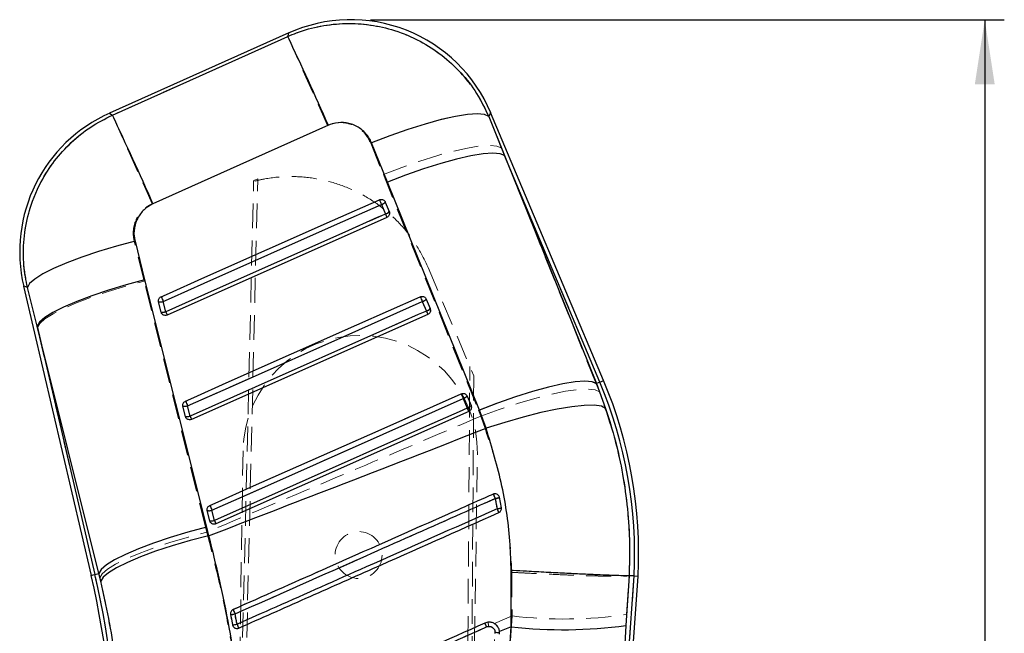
# Model space of a CAD drawing. Header units: millimetres. Extents: x 30 to 362, y 8 to 290.
# Tile 8 of 17: x 154 to 204, y 259 to 290. Entities that reach past the tile are written whole.
import ezdxf

# ---------------------------------------------------------------- set-up
doc = ezdxf.new("R2010")
doc.units = ezdxf.units.MM
doc.linetypes.add('HIDDEN', pattern=[1.905, 1.27, -0.635])
doc.layers.add('FORMATO', color=179, linetype='Continuous')
doc.styles.add('SLDTEXTSTYLE0', font='TXT', dxfattribs={"width": 0.75})
doc.dimstyles.new('SLDDIMSTYLE0', dxfattribs={"dimtxt": 3.5, "dimasz": 3.302, "dimexe": 0, "dimexo": 0.0625, "dimgap": 0.875, "dimtad": 1, "dimdec": 0, "dimlfac": 1.333333, "dimrnd": 1e-09, "dimzin": 12, "dimdsep": 46, "dimtxsty": 'SLDTEXTSTYLE0', "dimsah": 1, "dimcen": 0.09, "dimadec": 0, "dimazin": 3, "dimtfac": 1, "dimtdec": 0, "dimtofl": 0, "dimtmove": 0, "dimatfit": 3, "dimfxl": 0, "dimfrac": 2, "dimtolj": 1, "dimtzin": 12, "dimarcsym": 0})

# ---------------------------------------------------------------- blocks, each defined once
blk = doc.blocks.new('_D')
at = {"layer": 'FORMATO'}
for p, q in [((171.638, 290.13), (204.09, 290.13)), ((203.09, 290.13), (203.09, 139.054)), ((174.65, 139.054), (204.09, 139.054))]:
    blk.add_line(p, q, dxfattribs=at)
for points in [[(203.09, 290.13), (202.582, 286.828), (203.598, 286.828)], [(203.09, 139.054), (203.598, 142.356), (202.582, 142.356)]]:
    blk.add_solid(points, dxfattribs=at)
at = {"layer": 'FORMATO', "insert": (198.579, 154.101), "char_height": 3.5, "attachment_point": 1, "rotation": 90, "style": 'SLDTEXTSTYLE0'}
blk.add_mtext('201', dxfattribs=at)

msp = doc.modelspace()

# ---------------------------------------------------------------- linework, layer by layer
at = {"color": 7, "linetype": 'Continuous', "lineweight": 25}
for p, q in [((167.465301, 289.452244), (158.278281, 285.338931)), ((183.577243, 271.650836), (177.794086, 285.3797)), ((177.696872, 285.180423), (178.504248, 283.169985)), ((172.513121, 281.808507), (171.701143, 283.816364)), ((178.504248, 283.169985), (183.208333, 271.495435)), ((183.389837, 271.57189), (178.504248, 283.169985)), ((177.220023, 270.136841), (172.513121, 281.808507)), ((172.400743, 280.794766), (172.606714, 280.305799)), ((172.205024, 280.669518), (172.410989, 280.180551)), ((172.606714, 280.305799), (172.614613, 280.283894)), ((172.488764, 280.009158), (161.237586, 275.00771)), ((159.589353, 278.789412), (160.08329, 276.809149)), ((160.08329, 276.809149), (163.247156, 264.147345)), ((153.889198, 276.489619), (157.341089, 261.678847)), ((154.57739, 274.432745), (154.080895, 276.41198)), ((174.493435, 275.826834), (174.699406, 275.337879)), ((160.922996, 275.162943), (160.800399, 275.688969)), ((161.159876, 275.178935), (161.037287, 275.70495)), ((174.297657, 275.701553), (174.503624, 275.212586)), ((174.699406, 275.337879), (174.707415, 275.315605)), ((160.94135, 275.112685), (160.922996, 275.162943)), ((174.581452, 275.041249), (162.4832, 269.663252)), ((157.736941, 261.771103), (154.57739, 274.432745)), ((154.57739, 274.432745), (157.539135, 261.725003)), ((183.389837, 271.57189), (183.208333, 271.495435)), ((183.208333, 271.495435), (183.682961, 270.222906)), ((176.390307, 270.73361), (176.596274, 270.244643)), ((176.586125, 270.858914), (176.792096, 270.369958)), ((162.168603, 269.818496), (162.046005, 270.344522)), ((162.405417, 269.834466), (162.282824, 270.360492)), ((176.792096, 270.369958), (176.800179, 270.347428)), ((162.186783, 269.768585), (162.168603, 269.818496)), ((176.674139, 270.073328), (163.728813, 264.318783)), ((177.562559, 269.206986), (177.220023, 270.136841)), ((178.243477, 265.675545), (178.234448, 265.707865)), ((178.344469, 265.138008), (178.243477, 265.675545)), ((163.414212, 264.474049), (163.291614, 265.000064)), ((163.650981, 264.490008), (163.528387, 265.016034)), ((163.247156, 264.147345), (163.356204, 263.702177)), ((163.432274, 264.424361), (163.414212, 264.474049)), ((157.539135, 261.725003), (157.736941, 261.771103)), ((157.833764, 261.379071), (157.736941, 261.771103)), ((178.845894, 259.040771), (178.848526, 261.929846)), ((182.40987, 218.433205), (185.340217, 261.633825)), ((182.505105, 222.842025), (185.137207, 261.645811)), ((184.881824, 261.66087), (184.719215, 259.115476)), ((184.88195, 261.66087), (184.881824, 261.66087)), ((185.137207, 261.645811), (184.88195, 261.66087)), ((185.137207, 261.645811), (185.340217, 261.633825)), ((164.583416, 259.1436), (164.599906, 259.091739)), ((184.719215, 259.115476), (182.505105, 222.842025)), ((178.018092, 258.749411), (178.015475, 258.702355)), ((178.250165, 258.672593), (178.252688, 258.719878)), ((178.845894, 259.040771), (178.251068, 258.798372)), ((178.252688, 258.719878), (178.251068, 258.798372))]:
    msp.add_line(p, q, dxfattribs=at)
at = {"color": 7, "linetype": 'HIDDEN', "lineweight": 18}
for p, q in [((178.338888, 283.562537), (177.693073, 285.172634)), ((160.469692, 280.699637), (169.446896, 284.71705)), ((171.655843, 283.809546), (172.304983, 282.201003)), ((178.338888, 283.562537), (183.389837, 271.57189)), ((183.199426, 271.49168), (178.338888, 283.562537)), ((164.045198, 214.699498), (165.663529, 281.85349)), ((164.268678, 214.696061), (165.869626, 281.98114)), ((165.66439, 281.88923), (165.869626, 281.98114)), ((172.304983, 282.201003), (177.166377, 270.131052)), ((172.606643, 280.306023), (172.400672, 280.794989)), ((172.412601, 280.180574), (172.206631, 280.66954)), ((172.612133, 280.291606), (172.606643, 280.306023)), ((172.488764, 280.009158), (172.412601, 280.180574)), ((160.056542, 276.743814), (159.547936, 278.785903)), ((174.565202, 277.510949), (174.594849, 277.440574)), ((174.594849, 277.440574), (176.931033, 271.894615)), ((163.203405, 264.143534), (160.056542, 276.743814)), ((154.079513, 276.412539), (154.591682, 274.371423)), ((174.699332, 275.338113), (174.493361, 275.827069)), ((160.80054, 275.688689), (160.923138, 275.162675)), ((161.038848, 275.705095), (161.161444, 275.17907)), ((174.505273, 275.212642), (174.299303, 275.701609)), ((174.704857, 275.323585), (174.699332, 275.338113)), ((160.923138, 275.162675), (160.945434, 275.105041)), ((161.237586, 275.00771), (161.161444, 275.17907)), ((157.539135, 261.725003), (154.591682, 274.371423)), ((154.591682, 274.371423), (157.737282, 261.771187)), ((176.326448, 214.510751), (176.728381, 272.375692)), ((176.931033, 271.894615), (176.549928, 214.507314)), ((183.389837, 271.57189), (183.199426, 271.49168)), ((183.365465, 271.072384), (183.199426, 271.49168)), ((176.59795, 270.244721), (176.39198, 270.733688)), ((176.792021, 270.370193), (176.586049, 270.85916)), ((162.046151, 270.344243), (162.168749, 269.818217)), ((162.284439, 270.360638), (162.407036, 269.834612)), ((176.79757, 270.355597), (176.792021, 270.370193)), ((162.168749, 269.818217), (162.190992, 269.760672)), ((177.166377, 270.131052), (177.286223, 269.82462)), ((165.118456, 268.060677), (164.298305, 214.695606)), ((176.296888, 214.511204), (177.117039, 267.876275)), ((177.927193, 265.838567), (177.950268, 265.84468)), ((163.291763, 264.999785), (163.414361, 264.473759)), ((163.530037, 265.01618), (163.652635, 264.490154)), ((163.265612, 263.891686), (163.203405, 264.143534)), ((163.414361, 264.473759), (163.436567, 264.416281)), ((157.539135, 261.725003), (157.737282, 261.771187)), ((157.737282, 261.771187), (157.792546, 261.549402)), ((178.882736, 261.833269), (178.889427, 259.602057)), ((185.137207, 261.645811), (182.529468, 223.201212)), ((184.756861, 259.674862), (184.882406, 261.660798)), ((177.993836, 259.205135), (178.889427, 259.602057)), ((164.606754, 259.077964), (164.583427, 259.143589)), ((177.687045, 259.069163), (177.590091, 259.044018))]:
    msp.add_line(p, q, dxfattribs=at)
at = {"color": 7, "linetype": 'HIDDEN', "lineweight": 18, "flags": 128}
for points in [[(167.465301, 289.452244), (167.458781, 289.430954), (167.408486, 289.26678)], [(167.408486, 289.26678), (162.884062, 287.240964), (158.432062, 285.247579)], [(167.408486, 289.26678), (167.472382, 289.124578), (167.601686, 288.836286), (167.792897, 288.409691), (168.040845, 287.85634), (168.338823, 287.191186), (168.678767, 286.432244), (169.051487, 285.600033), (169.446896, 284.717061)], [(158.432062, 285.247579), (158.295314, 285.328817), (158.278281, 285.338931)], [(177.693073, 285.172634), (177.472518, 285.275441), (177.103987, 285.310511), (176.597626, 285.276894), (175.967383, 285.175517), (175.23061, 285.009164), (174.407598, 284.782428), (173.52101, 284.501534), (172.595261, 284.174237), (171.655843, 283.809546)], [(177.693073, 285.172634), (177.782425, 285.355795), (177.794084, 285.3797)], [(158.432062, 285.247579), (158.495952, 285.1054), (158.625213, 284.817208), (158.816349, 284.390781), (159.064193, 283.837665), (159.362043, 283.172812), (159.701849, 282.414183), (160.074423, 281.582296), (160.469692, 280.699637)], [(172.304983, 282.201003), (173.240705, 282.563057), (174.162975, 282.888107), (175.046619, 283.16728), (175.867518, 283.392955), (176.603263, 283.558972), (177.233775, 283.660807), (177.741841, 283.695664), (178.113594, 283.662606), (178.338888, 283.562537)], [(172.099038, 280.911509), (171.681667, 280.725978), (170.012186, 279.983845), (163.334258, 277.015321), (160.931238, 275.947109)], [(172.206631, 280.66954), (172.188693, 280.709896), (172.170805, 280.750129), (172.153642, 280.788742), (172.137847, 280.824259), (172.124017, 280.855361), (172.112672, 280.880865), (172.10424, 280.899819), (172.099038, 280.911509)], [(172.206631, 280.66954), (171.789261, 280.483998), (170.119783, 279.741865), (163.441865, 276.773319), (161.038848, 275.705095)], [(161.161444, 275.17907), (161.578814, 275.364611), (163.248293, 276.106745), (169.926211, 279.075291), (172.412601, 280.180574)], [(154.079513, 276.412539), (154.192178, 276.617259), (154.456895, 276.852734), (154.866725, 277.112786), (155.410922, 277.390618), (156.07522, 277.678933), (156.842202, 277.970165), (157.691761, 278.256692), (158.601623, 278.531004), (159.547936, 278.785903)], [(154.591682, 274.371423), (154.71071, 274.576813), (154.979904, 274.81259), (155.392283, 275.072653), (155.937149, 275.350239), (156.600371, 275.638152), (157.364745, 275.928937), (158.210446, 276.215028), (159.115537, 276.489027), (160.056542, 276.743814)], [(153.889198, 276.489619), (153.910201, 276.481114), (154.079513, 276.412539)], [(161.038848, 275.705095), (161.020911, 275.745452), (161.003023, 275.785685), (160.985858, 275.824297), (160.970062, 275.859825), (160.95623, 275.890928), (160.944882, 275.916442), (160.936445, 275.935408), (160.931238, 275.947109)], [(174.191722, 275.9436), (173.774351, 275.758058), (172.10487, 275.015935), (165.426941, 272.047412), (162.176846, 270.602651)], [(174.299303, 275.701609), (174.281366, 275.741965), (174.263477, 275.782198), (174.246314, 275.82081), (174.230521, 275.856339), (174.216694, 275.887441), (174.205351, 275.912944), (174.196922, 275.931899), (174.191722, 275.9436)], [(174.299303, 275.701609), (173.881933, 275.516078), (172.212452, 274.773944), (165.534531, 271.805398), (162.284439, 270.360638)], [(162.407036, 269.834612), (162.824406, 270.020142), (164.493886, 270.762276), (171.171808, 273.730822), (174.505273, 275.212642)], [(174.581452, 275.041249), (174.580055, 275.044389), (174.575901, 275.053743), (174.569118, 275.06901), (174.559907, 275.08973), (174.54855, 275.115278), (174.535386, 275.144894), (174.520814, 275.177684), (174.505273, 275.212642)], [(177.166377, 270.131052), (178.101988, 270.493016), (179.024129, 270.817954), (179.907637, 271.097016), (180.728401, 271.322578), (181.464025, 271.488484), (182.094436, 271.590207), (182.602427, 271.624964), (182.97414, 271.591827), (183.199426, 271.49168)], [(177.286223, 269.82462), (178.231199, 270.169206), (179.162384, 270.477079), (180.054242, 270.73979), (180.882324, 270.950131), (181.623921, 271.102347), (182.258697, 271.192256), (182.769247, 271.217391), (183.141574, 271.177057), (183.365465, 271.072384)], [(183.577243, 271.650836), (183.565525, 271.645896), (183.530371, 271.631088), (183.471798, 271.606412), (183.389837, 271.57189)], [(176.284407, 270.975679), (175.867037, 270.790149), (174.197555, 270.048015), (167.519626, 267.079491), (163.422456, 265.258193)], [(176.39198, 270.733688), (175.974609, 270.548157), (174.305128, 269.806024), (167.627204, 266.837489), (163.530037, 265.01618)], [(176.284407, 270.975679), (176.289605, 270.963989), (176.298033, 270.945024), (176.309374, 270.91952), (176.3232, 270.888407), (176.338991, 270.85289), (176.356155, 270.814277), (176.374042, 270.774044), (176.39198, 270.733688)], [(162.284439, 270.360638), (162.266501, 270.400994), (162.248614, 270.441227), (162.23145, 270.479839), (162.215656, 270.515367), (162.201827, 270.54647), (162.190482, 270.571984), (162.18205, 270.59095), (162.176846, 270.602651)], [(163.652635, 264.490154), (164.070005, 264.675684), (165.739486, 265.417818), (172.41741, 268.386353), (176.59795, 270.244721)], [(176.59795, 270.244721), (176.613492, 270.209763), (176.628064, 270.176973), (176.641229, 270.147368), (176.652588, 270.121809), (176.661799, 270.101089), (176.668585, 270.085823), (176.672741, 270.07648), (176.674139, 270.073328)], [(162.4832, 269.663252), (162.481803, 269.666392), (162.47765, 269.675735), (162.470869, 269.691002), (162.46166, 269.711722), (162.450305, 269.73727), (162.437144, 269.766875), (162.422575, 269.799654), (162.407036, 269.834612)], [(163.422456, 265.258193), (163.427657, 265.246492), (163.436087, 265.227527), (163.447429, 265.202012), (163.461257, 265.170898), (163.47705, 265.135381), (163.494212, 265.096769), (163.512099, 265.056525), (163.530037, 265.01618)], [(157.737282, 261.771187), (157.85635, 261.976549), (158.125626, 262.212316), (158.538122, 262.472361), (159.083135, 262.749948), (159.746527, 263.03786), (160.511084, 263.328645), (161.356971, 263.614748), (162.26224, 263.888747), (163.203405, 264.143534)], [(163.652635, 264.490154), (163.668175, 264.455196), (163.682745, 264.422417), (163.695908, 264.392801), (163.707265, 264.367253), (163.716475, 264.346544), (163.723259, 264.331278), (163.727414, 264.321935), (163.728813, 264.318783)], [(157.792546, 261.549402), (157.912573, 261.753876), (158.182777, 261.987954), (158.596156, 262.245575), (159.141998, 262.52006), (159.806159, 262.804296), (160.571427, 263.090924), (161.417973, 263.3725), (162.323859, 263.641749), (163.265612, 263.891686)], [(157.539135, 261.725003), (157.452521, 261.704814), (157.390624, 261.690391), (157.353474, 261.68173), (157.341089, 261.678847)]]:
    msp.add_lwpolyline(points, dxfattribs=at)
at = {"color": 8, "linetype": 'Continuous', "lineweight": 25, "flags": 128}
for points in [[(167.410304, 289.272714), (167.459387, 289.432932), (167.465301, 289.452244)], [(158.278281, 285.338931), (158.295496, 285.328705), (158.432606, 285.247255)], [(177.794084, 285.3797), (177.783693, 285.358399), (177.696872, 285.180423)], [(154.080895, 276.41198), (153.910662, 276.480924), (153.889198, 276.489619)], [(183.389837, 271.57189), (183.471798, 271.606412), (183.530371, 271.631088), (183.565525, 271.645896), (183.577243, 271.650836)], [(157.341089, 261.678847), (157.353474, 261.68173), (157.390624, 261.690391), (157.452521, 261.704814), (157.539135, 261.725003)]]:
    msp.add_lwpolyline(points, dxfattribs=at)
at = {"color": 7, "linetype": 'Continuous', "lineweight": 25, "flags": 128}
for points in [[(158.432606, 285.247255), (162.883313, 287.242897), (167.410304, 289.272714)], [(177.696872, 285.180423), (177.47969, 285.28104), (177.115381, 285.314411), (176.613912, 285.279643), (175.989002, 285.177685), (175.25775, 285.011321), (174.440161, 284.785099), (173.558602, 284.505222), (172.637194, 284.179334), (171.701143, 283.816364)], [(169.490313, 284.721855), (164.961956, 282.695346), (160.509896, 280.702967)], [(178.504248, 283.169985), (178.281247, 283.267327), (177.913003, 283.298306), (177.409475, 283.262096), (176.784291, 283.15967), (176.054366, 282.993797), (175.239449, 282.768961), (174.361592, 282.491252), (173.444544, 282.168191), (172.513121, 281.808507)], [(160.930926, 275.947098), (161.348287, 276.132628), (163.017733, 276.874751), (169.695515, 279.84323), (172.098717, 280.911531)], [(161.037287, 275.70495), (161.454646, 275.890492), (163.124083, 276.632626), (169.801829, 279.601194), (172.205024, 280.669518)], [(172.410989, 280.180551), (171.99363, 279.995021), (170.324192, 279.252876), (163.646446, 276.284319), (161.159876, 275.178935)], [(159.589353, 278.789412), (158.63803, 278.534435), (157.722542, 278.259765), (156.867095, 277.97268), (156.094311, 277.680755), (155.424625, 277.391724), (154.875744, 277.113222), (154.462183, 276.852612), (154.194877, 276.616789), (154.080895, 276.41198)], [(160.08329, 276.809149), (159.136981, 276.554272), (158.225984, 276.279904), (157.374144, 275.993243), (156.603761, 275.701765), (155.935003, 275.413126), (155.385374, 275.134869), (154.969264, 274.87427), (154.697565, 274.638169), (154.57739, 274.432745)], [(162.176524, 270.60264), (162.593885, 270.78817), (164.263327, 271.530282), (170.9411, 274.49875), (174.191394, 275.9436)], [(162.282824, 270.360492), (162.700184, 270.546023), (164.36962, 271.288157), (171.047369, 274.25668), (174.297657, 275.701553)], [(174.503624, 275.212586), (174.086264, 275.027055), (172.416828, 274.284933), (165.739079, 271.316409), (162.405417, 269.834466)], [(183.208333, 271.495435), (182.985352, 271.593001), (182.617246, 271.624249), (182.113966, 271.588352), (181.489115, 271.486271), (180.75959, 271.320757), (179.945111, 271.0963), (179.0677, 270.81896), (178.151076, 270.496223), (177.220023, 270.136841)], [(163.422127, 265.258182), (163.839487, 265.443713), (165.508929, 266.185824), (172.186693, 269.154281), (176.284073, 270.975679)], [(163.528387, 265.016034), (163.945746, 265.201565), (165.615183, 265.943687), (172.292931, 268.912178), (176.390307, 270.73361)], [(176.596274, 270.244643), (176.178915, 270.059113), (174.509479, 269.31699), (167.831731, 266.3485), (163.650981, 264.490008)], [(183.682961, 270.222906), (183.464274, 270.334128), (183.094632, 270.387091), (182.584169, 270.380374), (181.946887, 270.314135), (181.200261, 270.190206), (180.364764, 270.011973), (179.463314, 269.784343), (178.520628, 269.513529), (177.562559, 269.206986)], [(163.247156, 264.147345), (162.300306, 263.892479), (161.3887, 263.618112), (160.536225, 263.331428), (159.765216, 263.03995), (159.095877, 262.7513), (158.545744, 262.473049), (158.129233, 262.212489), (157.857256, 261.976449), (157.736941, 261.771103)], [(163.356204, 263.702177), (162.408311, 263.455916), (161.495613, 263.189975), (160.641972, 262.911305), (159.869708, 262.627186), (159.199013, 262.345046), (158.647424, 262.072265), (158.229362, 261.81598), (157.955757, 261.582885), (157.833764, 261.379071)]]:
    msp.add_lwpolyline(points, dxfattribs=at)
at = {"color": 7, "linetype": 'HIDDEN', "lineweight": 18}
msp.add_circle((171.037072, 262.719094), 1.2, dxfattribs=at)
at = {"color": 7, "linetype": 'Continuous', "lineweight": 25}
for centre, radius, start, end in [((170.638298, 282.36539), 7.76475, 22.7229387, 114.3417334), ((-26.781368, 197.764981), 214.672008, 23.89542148, 25.23092826), ((161.451278, 278.252083), 7.76475, 113.9192618, 193.2636216), ((-34.94351, 194.104031), 213.77888, 23.89654722, 25.23572879), ((186.340304, 287.022985), 15.497506, 203.2254907, 204.2027666), ((172.111521, 281.031175), 0.373549, 284.4959302, 320.7375424), ((172.317467, 280.542252), 0.373596, 284.4968585, 320.7347574), ((178.657308, 282.911695), 6.817306, 203.6168989, 205.1987899), ((175.112105, 282.031638), 15.43138, 203.2221119, 204.204112), ((187.812315, 281.779079), 14.818309, 203.191275, 204.2133947), ((174.20408, 276.063398), 0.373749, 284.4996794, 320.732124), ((160.892828, 276.082573), 0.404311, 256.7847799, 290.9343474), ((174.410078, 275.57437), 0.373683, 284.4973323, 320.7379982), ((180.446978, 277.80892), 6.485707, 203.5979486, 205.2604626), ((161.015397, 275.556624), 0.40438, 256.7911824, 290.9335991), ((167.302871, 277.863662), 6.70404, 203.6071926, 205.2142751), ((162.522012, 262.781511), 22.643694, 357.1251157, 22.8428109), ((162.522012, 262.781511), 22.847049, 357.1223886, 22.8428109), ((189.462486, 276.614762), 14.334218, 203.1662284, 204.2229025), ((176.29676, 271.095458), 0.373744, 284.4949736, 320.7353463), ((162.138416, 270.738031), 0.404214, 256.7841765, 290.9318147), ((175.692701, 276.391698), 14.703749, 203.1857377, 204.2162387), ((176.50265, 270.606601), 0.37387, 284.502278, 320.7315684), ((182.367835, 272.764547), 6.297685, 203.5864212, 205.2985315), ((162.261007, 270.212058), 0.404264, 256.7868532, 290.9293195), ((168.320306, 272.418336), 6.454634, 203.5977113, 205.267073), ((205.4997, 277.88011), 30.087319, 203.5925515, 204.0620712), ((177.943963, 266.303485), 0.695714, 276.8416086, 295.5001533), ((176.534624, 270.867834), 14.26204, 203.1617056, 204.2240571), ((178.037579, 265.911852), 0.832476, 276.0677178, 291.6322681), ((163.384003, 265.393478), 0.404117, 256.7841535, 290.9333581), ((203.342039, 276.227481), 27.568939, 203.8411792, 204.282662), ((163.506631, 264.867246), 0.403912, 256.7729381, 290.9393026), ((169.412671, 267.005716), 6.286959, 203.5873663, 205.3015294), ((113.979634, 251.572754), 44.523576, 359.119442, 13.1195083), ((113.979634, 251.572754), 44.726931, 359.1209337, 13.1195083), ((164.479421, 260.622966), 0.948355, 270.1763233, 284.2209472), ((208.293592, 279.12318), 47.712031, 203.7258565, 204.0174512), ((164.534887, 260.328057), 1.185451, 272.3461408, 283.5361132), ((222.1628, 284.590156), 62.729394, 203.90033409, 204.09809892), ((167.933385, 254.805246), 10.546153, 23.6837108, 24.8341044), ((181.481871, 282.717896), 23.823405, 263.647414, 277.8100431), ((178.030046, 257.897828), 0.851666, 74.8457747, 90.8042615)]:
    msp.add_arc(centre, radius, start, end, dxfattribs=at)
at = {"color": 7, "linetype": 'HIDDEN', "lineweight": 18}
for centre, radius, start, end in [((172.117573, 281.020085), 0.36168, 284.2546639, 321.5113417), ((172.323441, 280.531279), 0.361862, 284.2640846, 321.5015448), ((174.210111, 276.052379), 0.361933, 284.2665295, 321.4996167), ((160.892672, 276.089398), 0.411164, 257.0514163, 290.8251467), ((174.416122, 275.563331), 0.361844, 284.2633284, 321.5070957), ((161.015302, 275.563168), 0.410961, 257.040409, 290.8308743), ((171.117748, 267.968474), 6, 359.1195083, 179.1195083), ((162.522012, 262.781511), 22.643694, 357.1251157, 22.8428109), ((176.302872, 271.084335), 0.361792, 284.2585783, 321.509213), ((162.138308, 270.744673), 0.410898, 257.0393313, 290.8325385), ((176.508739, 270.59553), 0.361974, 284.267995, 321.4994202), ((162.260906, 270.218642), 0.410893, 257.0392407, 290.8326752), ((141.1193, 249.286924), 40.358121, 23.866534, 24.2123277), ((177.91453, 266.450989), 0.84233, 277.6330726, 292.986904), ((178.019602, 265.630427), 0.228375, 11.3934847, 23.4566371), ((177.998309, 266.137442), 1.057684, 276.883157, 289.1038385), ((163.383928, 265.399978), 0.410669, 257.0308198, 290.8414986), ((154.687836, 254.621202), 25.667971, 23.5822717, 24.0637276), ((163.506513, 264.874134), 0.410843, 257.0383471, 290.8340173), ((113.979634, 251.572754), 44.726931, 359.1209337, 13.1195083), ((164.466932, 260.691591), 1.017115, 270.8688753, 283.9950092), ((136.158368, 247.086069), 31.218437, 23.8412184, 24.285682), ((181.547657, 281.840233), 22.396488, 263.1835198, 278.2383001), ((164.516068, 260.429685), 1.287859, 272.9981151, 283.3204691), ((145.816676, 250.682026), 20.808842, 23.4946007, 24.092654), ((167.29194, 254.522206), 11.247164, 23.7057834, 24.7702474), ((179.834319, 259.307642), 2.160477, 180.7751193, 186.3373506), ((178.030045, 257.902167), 0.8475, 74.76985, 90.8257785)]:
    msp.add_arc(centre, radius, start, end, dxfattribs=at)
for points, knots in [([(177.693073, 285.172634), (177.68193, 285.198732), (177.49181, 285.644026), (177.037001, 286.473283), (176.184654, 287.54529), (175.158385, 288.445689), (173.897633, 289.217828), (172.531308, 289.716881), (171.130827, 289.939433), (169.859513, 289.931743), (168.59802, 289.725641), (167.804998, 289.419734), (167.408486, 289.26678)], [0, 0, 0, 0, 0.006913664, 0.117964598, 0.229015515, 0.338921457, 0.44882699, 0.587595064, 0.690334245, 0.793073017, 0.896536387, 1, 1, 1, 1]), ([(158.432062, 285.247579), (158.011783, 285.030528), (157.214523, 284.618787), (156.1996, 283.763471), (155.321801, 282.763355), (154.628048, 281.608497), (154.145177, 280.340054), (153.889569, 279.047669), (153.84382, 277.719818), (154.000948, 276.848301), (154.079513, 276.412539)], [0, 0, 0, 0, 0.132849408, 0.252012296, 0.371175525, 0.506324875, 0.628859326, 0.751394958, 0.875696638, 1, 1, 1, 1]), ([(169.446896, 284.717061), (169.447876, 284.717497), (169.614808, 284.791789), (169.974911, 284.885601), (170.468533, 284.844874), (170.936466, 284.666904), (171.370945, 284.347758), (171.55924, 283.992043), (171.655843, 283.809546)], [0, 0, 0, 0, 0.001201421, 0.204636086, 0.408047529, 0.546677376, 0.767426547, 1, 1, 1, 1]), ([(174.594849, 277.440574), (174.409035, 277.826745), (174.037408, 278.599087), (173.245906, 279.620275), (172.3048, 280.498824), (171.228362, 281.208541), (170.047302, 281.723712), (168.797168, 282.038117), (167.512665, 282.131311), (166.459926, 282.040919), (165.853575, 281.898216), (165.663529, 281.85349)], [0, 0, 0, 0, 0.118259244, 0.236518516, 0.354778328, 0.47303804, 0.591290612, 0.709543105, 0.827782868, 0.94602259, 1, 1, 1, 1]), ([(165.663529, 281.85349), (165.663637, 281.858003), (165.663902, 281.86899), (165.664209, 281.881726), (165.66439, 281.88923)], [0, 0, 0, 0, 0.410818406, 1, 1, 1, 1]), ([(159.547936, 278.785903), (159.546731, 278.790815), (159.501151, 278.976599), (159.473976, 279.361672), (159.602851, 279.832426), (159.845158, 280.240264), (160.125874, 280.52242), (160.378916, 280.652848), (160.469692, 280.699637)], [0, 0, 0, 0, 0.006657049, 0.251811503, 0.497183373, 0.63198472, 0.867979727, 1, 1, 1, 1]), ([(184.882679, 261.660831), (184.898171, 262.292465), (184.929273, 263.560531), (184.747991, 265.783778), (184.309137, 268.328728), (183.681907, 270.152355), (183.365465, 271.072384)], [0, 0, 0, 0, 0.196932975, 0.39536232, 0.694957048, 1, 1, 1, 1]), ([(177.286223, 269.82462), (175.324453, 268.99169), (170.653298, 267.008408), (165.97762, 265.03583), (163.265612, 263.891686)], [0, 0, 0, 0, 0.419975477, 1, 1, 1, 1]), ([(177.286223, 269.82462), (177.559798, 269.047192), (178.111132, 267.480448), (178.699499, 264.797512), (178.817287, 262.892046), (178.882736, 261.833269)], [0, 0, 0, 0, 0.304422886, 0.61350114, 1, 1, 1, 1]), ([(164.614163, 259.925794), (164.752865, 259.987395), (165.448142, 260.296188), (168.369717, 261.593748), (172.668699, 263.503054), (176.411092, 265.165204), (177.927193, 265.838567)], [0, 0, 0, 0, 0.031255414, 0.156675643, 0.658356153, 1, 1, 1, 1]), ([(178.172653, 265.795406), (178.18246, 265.787381), (178.206991, 265.76731), (178.220811, 265.738577), (178.229105, 265.721332)], [0, 0, 0, 0, 0.399814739, 1, 1, 1, 1]), ([(178.026415, 265.616123), (177.887266, 265.554335), (177.191524, 265.245397), (174.269398, 263.947879), (170.65116, 262.341307), (166.909064, 260.679768), (165.393359, 260.00679), (164.712908, 259.704668)], [0, 0, 0, 0, 0.031355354, 0.156776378, 0.658460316, 0.84667155, 1, 1, 1, 1]), ([(178.125067, 265.087381), (178.10559, 265.197302), (178.074298, 265.373903), (178.039539, 265.549734), (178.026415, 265.616123)], [0, 0, 0, 0, 0.622426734, 1, 1, 1, 1]), ([(164.812787, 259.176474), (164.951937, 259.238258), (165.647686, 259.547178), (168.569838, 260.844625), (172.186801, 262.450612), (175.92847, 264.112016), (177.443752, 264.784853), (178.125067, 265.087381)], [0, 0, 0, 0, 0.031358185, 0.156790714, 0.658520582, 0.846460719, 1, 1, 1, 1]), ([(165.150777, 253.513325), (165.058338, 254.378942), (164.873465, 256.110138), (164.450515, 258.71799), (163.927881, 261.324514), (163.486367, 263.035967), (163.265612, 263.891686)], [0, 0, 0, 0, 0.2468890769, 0.4937675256, 0.7468859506, 1, 1, 1, 1]), ([(178.882736, 261.833269), (178.917702, 261.831364), (179.166445, 261.817813), (179.756017, 261.786811), (180.635905, 261.743895), (181.590441, 261.702215), (182.465006, 261.669357), (183.238114, 261.645962), (183.8843, 261.633092), (184.386479, 261.630988), (184.740165, 261.639265), (184.834992, 261.65362), (184.882406, 261.660798)], [0, 0, 0, 0, 0.011732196, 0.083460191, 0.198031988, 0.312603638, 0.427171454, 0.541739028, 0.656304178, 0.770869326, 0.885434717, 1, 1, 1, 1]), ([(157.792546, 261.549402), (157.936867, 260.92562), (158.225513, 259.678037), (158.546816, 257.735096), (158.785163, 255.751907), (158.857885, 254.412982), (158.894248, 253.743487)], [0, 0, 0, 0, 0.245832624, 0.491672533, 0.745823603, 1, 1, 1, 1]), ([(164.583427, 259.143589), (164.555233, 259.291707), (164.521533, 259.468748), (164.487857, 259.645687), (164.482356, 259.674594)], [0, 0, 0, 0, 0.836624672, 1, 1, 1, 1]), ([(164.712908, 259.704668), (164.732063, 259.603369), (164.765347, 259.42735), (164.79865, 259.251235), (164.812787, 259.176474)], [0, 0, 0, 0, 0.575497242, 1, 1, 1, 1]), ([(178.889427, 259.602057), (178.341053, 251.035525), (177.563155, 238.883426), (176.757229, 226.732002), (176.519434, 223.146634)], [0, 0, 0, 0, 0.704942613, 1, 1, 1, 1]), ([(182.529468, 223.201212), (182.748798, 226.789018), (183.492071, 238.947524), (184.233921, 251.104935), (184.756861, 259.674862)], [0, 0, 0, 0, 0.295086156, 1, 1, 1, 1]), ([(165.868265, 253.831357), (169.025443, 255.23055), (172.965029, 256.976489), (176.904633, 258.722419), (177.687045, 259.069163)], [0, 0, 0, 0, 0.801398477, 1, 1, 1, 1]), ([(177.590091, 259.044018), (175.644748, 258.179855), (171.754065, 256.45153), (167.863337, 254.723337), (165.917975, 253.859241)], [0, 0, 0, 0, 0.50000031, 1, 1, 1, 1]), ([(176.003965, 220.984707), (176.340109, 227.279197), (177.012393, 239.868131), (177.682686, 252.455778), (178.017831, 258.749578)], [0, 0, 0, 0, 0.500001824, 1, 1, 1, 1]), ([(178.017831, 258.749578), (178.015896, 258.786624), (178.012162, 258.858138), (177.960772, 258.953167), (177.885506, 259.023906), (177.790118, 259.068089), (177.721403, 259.068805), (177.687045, 259.069163)], [0, 0, 0, 0, 0.2124096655, 0.4100458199, 0.6070178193, 0.803503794, 1, 1, 1, 1]), ([(178.210007, 258.958601), (178.229063, 258.90123), (178.255005, 258.823129), (178.253168, 258.741554), (178.252681, 258.719901)], [0, 0, 0, 0, 0.734565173, 1, 1, 1, 1])]:
    msp.add_open_spline(points, degree=3, knots=knots, dxfattribs=at)
at = {"color": 7, "linetype": 'Continuous', "lineweight": 25}
for points, knots in [([(167.410304, 289.272714), (167.560609, 289.335857), (168.105799, 289.564886), (169.095783, 289.832385), (170.370749, 289.969441), (171.643693, 289.889763), (172.934006, 289.597722), (174.172999, 289.077131), (175.314968, 288.336281), (176.290837, 287.436398), (177.11528, 286.383077), (177.503008, 285.581309), (177.696872, 285.180423)], [0, 0, 0, 0, 0.039752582, 0.144191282, 0.24862974, 0.35113855, 0.453647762, 0.569708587, 0.676652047, 0.783596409, 0.891797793, 1, 1, 1, 1]), ([(154.080895, 276.41198), (154.010804, 276.783881), (153.856832, 277.600858), (153.875084, 278.892199), (154.133806, 280.3569), (154.675485, 281.719398), (155.448897, 282.920652), (156.303839, 283.864368), (157.298881, 284.667071), (158.054697, 285.05386), (158.432606, 285.247255)], [0, 0, 0, 0, 0.106309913, 0.233537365, 0.360762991, 0.523361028, 0.642348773, 0.761337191, 0.880668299, 1, 1, 1, 1]), ([(171.701143, 283.816364), (171.69941, 283.820609), (171.626383, 283.999464), (171.419896, 284.330611), (171.036255, 284.637139), (170.599905, 284.825887), (170.128738, 284.896149), (169.725144, 284.821326), (169.522812, 284.735621), (169.490313, 284.721855)], [0, 0, 0, 0, 0.005216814, 0.219787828, 0.434651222, 0.550718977, 0.75391164, 0.960473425, 1, 1, 1, 1]), ([(172.098717, 280.911531), (172.103281, 280.913452), (172.131404, 280.925284), (172.187772, 280.935689), (172.264746, 280.924534), (172.333118, 280.888539), (172.378125, 280.841268), (172.394948, 280.80668), (172.400743, 280.794766)], [0, 0, 0, 0, 0.041060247, 0.252956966, 0.464857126, 0.676762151, 0.888663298, 1, 1, 1, 1]), ([(160.509896, 280.702967), (160.349314, 280.614389), (160.187986, 280.5254), (159.923517, 280.275711), (159.733076, 280.024758), (159.553622, 279.55389), (159.5178, 279.142094), (159.572963, 278.8702), (159.589353, 278.789412)], [0, 0, 0, 0, 0.235155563, 0.236248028, 0.472331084, 0.635245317, 0.891621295, 1, 1, 1, 1]), ([(172.614613, 280.283894), (172.619653, 280.258321), (172.629734, 280.20717), (172.611185, 280.129443), (172.569642, 280.062864), (172.523386, 280.025643), (172.494521, 280.011899), (172.488764, 280.009158)], [0, 0, 0, 0, 0.2374739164, 0.4749947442, 0.7104384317, 0.9422461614, 1, 1, 1, 1]), ([(160.800399, 275.688969), (160.798946, 275.696208), (160.792542, 275.72813), (160.795451, 275.787358), (160.824244, 275.858871), (160.87176, 275.915005), (160.912639, 275.937179), (160.930926, 275.947098)], [0, 0, 0, 0, 0.071485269, 0.3152405, 0.558969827, 0.802707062, 1, 1, 1, 1]), ([(174.191394, 275.9436), (174.196079, 275.945568), (174.224328, 275.957435), (174.280845, 275.967767), (174.357796, 275.956485), (174.426116, 275.920393), (174.470949, 275.873131), (174.4877, 275.838642), (174.493435, 275.826834)], [0, 0, 0, 0, 0.042131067, 0.254017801, 0.465899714, 0.677781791, 0.889680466, 1, 1, 1, 1]), ([(174.707415, 275.315605), (174.712411, 275.290025), (174.722405, 275.238856), (174.703718, 275.161161), (174.662067, 275.094643), (174.615841, 275.057603), (174.587091, 275.04393), (174.581452, 275.041249)], [0, 0, 0, 0, 0.237744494, 0.47557035, 0.711304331, 0.943374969, 1, 1, 1, 1]), ([(161.237586, 275.00771), (161.213413, 274.999659), (161.165072, 274.98356), (161.087605, 274.991141), (161.017355, 275.021922), (160.968261, 275.066408), (160.948415, 275.100535), (160.94135, 275.112685)], [0, 0, 0, 0, 0.217812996, 0.435575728, 0.654725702, 0.877078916, 1, 1, 1, 1]), ([(176.284073, 270.975679), (176.288841, 270.977683), (176.317171, 270.989591), (176.3738, 270.999851), (176.450738, 270.98849), (176.519004, 270.952298), (176.563734, 270.905064), (176.580432, 270.870648), (176.586125, 270.858914)], [0, 0, 0, 0, 0.042878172, 0.254758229, 0.466636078, 0.678525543, 0.890392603, 1, 1, 1, 1]), ([(162.046005, 270.344522), (162.04453, 270.351894), (162.038117, 270.383952), (162.041148, 270.443314), (162.070065, 270.514777), (162.117593, 270.570715), (162.158357, 270.592798), (162.176524, 270.60264)], [0, 0, 0, 0, 0.0727929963, 0.3165331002, 0.5602854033, 0.8040319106, 1, 1, 1, 1]), ([(176.800179, 270.347428), (176.805145, 270.321842), (176.815078, 270.270662), (176.796302, 270.192991), (176.754568, 270.126525), (176.708368, 270.089606), (176.679698, 270.075972), (176.674139, 270.073328)], [0, 0, 0, 0, 0.237942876, 0.475958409, 0.711869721, 0.944137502, 1, 1, 1, 1]), ([(183.682961, 270.222906), (183.85691, 269.670424), (184.204805, 268.565467), (184.573483, 266.842136), (184.817987, 265.079306), (184.930017, 263.341619), (184.897418, 262.201737), (184.88195, 261.66087)], [0, 0, 0, 0, 0.200733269, 0.401463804, 0.607646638, 0.813830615, 1, 1, 1, 1]), ([(162.4832, 269.663252), (162.459027, 269.655201), (162.410686, 269.639101), (162.333222, 269.646686), (162.262968, 269.677451), (162.213768, 269.722032), (162.1939, 269.756306), (162.186783, 269.768585)], [0, 0, 0, 0, 0.217559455, 0.43506957, 0.653944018, 0.87602819, 1, 1, 1, 1]), ([(163.356204, 263.702177), (165.509548, 264.535288), (170.245951, 266.367766), (174.980507, 268.205017), (177.562559, 269.206986)], [0, 0, 0, 0, 0.454636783, 1, 1, 1, 1]), ([(178.848526, 261.929846), (178.833656, 262.370017), (178.784701, 263.819122), (178.443197, 266.292645), (177.858341, 268.228139), (177.562559, 269.206986)], [0, 0, 0, 0, 0.1773847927, 0.5839745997, 1, 1, 1, 1]), ([(177.927236, 265.838266), (177.790559, 265.777562), (177.097309, 265.469662), (174.177734, 264.173065), (169.876721, 262.262897), (166.132267, 260.599943), (164.614129, 259.925721)], [0, 0, 0, 0, 0.030799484, 0.156219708, 0.657900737, 1, 1, 1, 1]), ([(178.234448, 265.707865), (178.2234, 265.731074), (178.201302, 265.777491), (178.141146, 265.82828), (178.069222, 265.856972), (177.993908, 265.861276), (177.94841, 265.845573), (177.927236, 265.838266)], [0, 0, 0, 0, 0.205312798, 0.41063504, 0.615951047, 0.821272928, 1, 1, 1, 1]), ([(163.291614, 265.000064), (163.290124, 265.007529), (163.283707, 265.03968), (163.286818, 265.099131), (163.315818, 265.17056), (163.363359, 265.226356), (163.404041, 265.248387), (163.422127, 265.258182)], [0, 0, 0, 0, 0.073698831, 0.317415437, 0.561170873, 0.804904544, 1, 1, 1, 1]), ([(164.712396, 259.703674), (166.947147, 260.695458), (170.721913, 262.370702), (175.160056, 264.340394), (177.363449, 265.3183), (178.02684, 265.612725)], [0, 0, 0, 0, 0.503530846, 0.850524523, 1, 1, 1, 1]), ([(178.02684, 265.612725), (178.039754, 265.547473), (178.074547, 265.371679), (178.105875, 265.195084), (178.125575, 265.08404)], [0, 0, 0, 0, 0.371188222, 1, 1, 1, 1]), ([(178.212186, 264.890071), (178.234622, 264.902786), (178.279493, 264.928214), (178.325586, 264.991712), (178.350462, 265.064303), (178.346423, 265.113975), (178.344469, 265.138008)], [0, 0, 0, 0, 0.2538737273, 0.507718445, 0.7618194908, 1, 1, 1, 1]), ([(178.125575, 265.08404), (175.889945, 264.091835), (172.113751, 262.415905), (167.676004, 260.446413), (165.473889, 259.469123), (164.812352, 259.175535)], [0, 0, 0, 0, 0.503778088, 0.85092991, 1, 1, 1, 1]), ([(164.900416, 258.977734), (166.045179, 259.486168), (168.334705, 260.503038), (172.771965, 262.473811), (176.064455, 263.936162), (178.212186, 264.890071)], [0, 0, 0, 0, 0.25798843, 0.515976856, 1, 1, 1, 1]), ([(163.728813, 264.318783), (163.70464, 264.310738), (163.6563, 264.294651), (163.578833, 264.302209), (163.508585, 264.332996), (163.459316, 264.377635), (163.439427, 264.412001), (163.432274, 264.424361)], [0, 0, 0, 0, 0.2173839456, 0.4347264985, 0.6534411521, 0.8753501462, 1, 1, 1, 1]), ([(163.356204, 263.702177), (163.562662, 262.87692), (163.97558, 261.226398), (164.473879, 258.673677), (164.883271, 256.076824), (165.061991, 254.324418), (165.151353, 253.448198)], [0, 0, 0, 0, 0.246887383, 0.493777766, 0.746883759, 1, 1, 1, 1]), ([(184.881824, 261.66087), (184.834762, 261.659016), (184.740638, 261.655307), (184.387969, 261.66257), (183.886751, 261.679282), (183.241435, 261.705486), (182.469085, 261.740498), (181.595147, 261.78299), (180.641069, 261.831985), (179.748517, 261.879818), (179.145483, 261.913167), (178.883505, 261.927881), (178.848526, 261.929846)], [0, 0, 0, 0, 0.114058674, 0.228117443, 0.342176, 0.456234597, 0.570295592, 0.684356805, 0.798421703, 0.912486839, 0.988315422, 1, 1, 1, 1]), ([(158.898987, 253.686847), (158.865554, 254.325111), (158.798691, 255.601591), (158.575873, 257.534723), (158.266372, 259.472031), (157.977965, 260.743397), (157.833764, 261.379071)], [0, 0, 0, 0, 0.2460096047, 0.492000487, 0.7460039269, 1, 1, 1, 1]), ([(164.614129, 259.925721), (164.592881, 259.913823), (164.549144, 259.889331), (164.502301, 259.827759), (164.476912, 259.754345), (164.477369, 259.701272), (164.482192, 259.675409), (164.48234, 259.674616)], [0, 0, 0, 0, 0.237613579, 0.489099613, 0.740576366, 0.992044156, 1, 1, 1, 1]), ([(164.48234, 259.674616), (164.510162, 259.52845), (164.543847, 259.351486), (164.57755, 259.174417), (164.583416, 259.1436)], [0, 0, 0, 0, 0.825962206, 1, 1, 1, 1]), ([(164.812352, 259.175535), (164.798154, 259.250556), (164.764825, 259.426656), (164.731515, 259.602653), (164.712396, 259.703674)], [0, 0, 0, 0, 0.426010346, 1, 1, 1, 1]), ([(164.599906, 259.091739), (164.612863, 259.069406), (164.638777, 259.024739), (164.703071, 258.978772), (164.777307, 258.955846), (164.846273, 258.957642), (164.885366, 258.972149), (164.900416, 258.977734)], [0, 0, 0, 0, 0.216347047, 0.432698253, 0.648888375, 0.86483375, 1, 1, 1, 1]), ([(177.504311, 259.23455), (175.559029, 258.370178), (171.668463, 256.641435), (167.777879, 254.912777), (165.832586, 254.048448)], [0, 0, 0, 0, 0.499999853, 1, 1, 1, 1]), ([(178.212745, 258.952135), (178.209941, 258.958644), (178.183466, 259.020093), (178.109597, 259.12658), (177.961881, 259.234337), (177.787157, 259.286153), (177.627896, 259.280748), (177.538087, 259.247176), (177.504311, 259.23455)], [0, 0, 0, 0, 0.025175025, 0.23767152, 0.449921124, 0.661601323, 0.87273105, 1, 1, 1, 1]), ([(165.91833, 253.858799), (167.863833, 254.722557), (171.754838, 256.450072), (175.645818, 258.177693), (177.591308, 259.041503)], [0, 0, 0, 0, 0.499999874, 1, 1, 1, 1]), ([(176.492371, 222.786), (176.533279, 223.400454), (177.337824, 235.484934), (178.111529, 247.570097), (178.845894, 259.040771)], [0, 0, 0, 0, 0.050846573, 1, 1, 1, 1]), ([(177.591308, 259.041503), (177.625306, 259.052649), (177.692028, 259.074523), (177.797828, 259.062249), (177.892152, 259.018729), (177.965987, 258.945772), (178.013645, 258.852294), (178.016609, 258.783709), (178.018092, 258.749411)], [0, 0, 0, 0, 0.171947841, 0.33745364, 0.503120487, 0.668815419, 0.834376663, 1, 1, 1, 1]), ([(178.251068, 258.798372), (178.247879, 258.822852), (178.241014, 258.875544), (178.222603, 258.925427), (178.212745, 258.952135)], [0, 0, 0, 0, 0.464583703, 1, 1, 1, 1])]:
    msp.add_open_spline(points, degree=3, knots=knots, dxfattribs=at)

# ---------------------------------------------------------------- dimensions: what is measured, and where the dimension line sits
at = {"layer": 'FORMATO'}
dim = msp.add_linear_dim(base=(203.090301, 139.053856), p1=(170.638298, 290.13014), p2=(173.649908, 139.053856), angle=90, dimstyle='SLDDIMSTYLE0', dxfattribs=at)
dim.commit()
dim.dimension.update_dxf_attribs({"geometry": '_D', "text_midpoint": (203.090301, 157.98007), "dimtype": 160})

doc.saveas('drawing.dxf')
